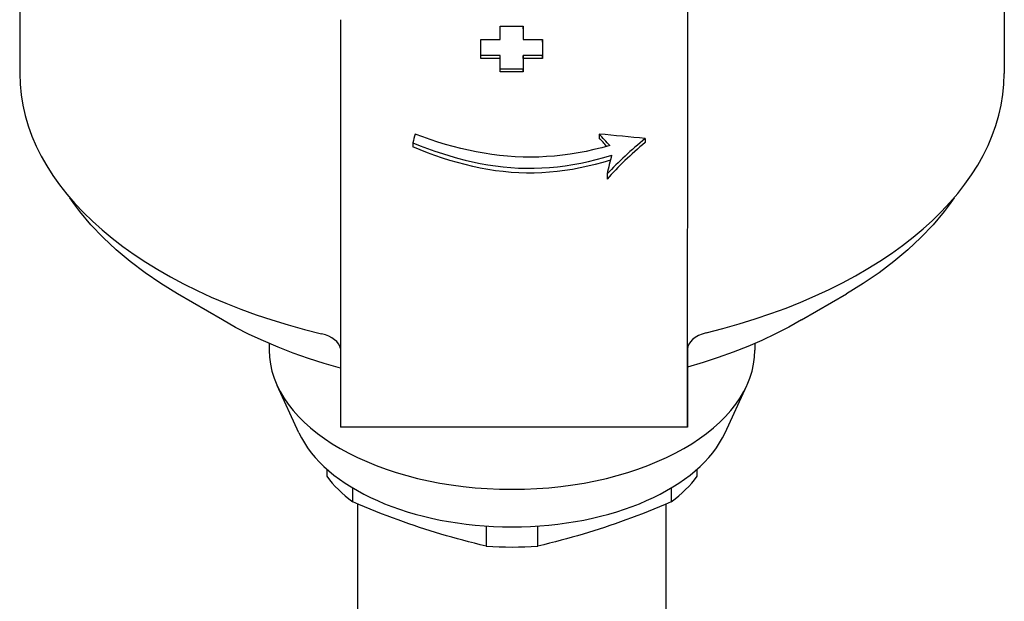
# Model space of a CAD drawing. Header units: millimetres. Extents: x 215 to 497, y 42 to 392.
# Tile 8 of 11: x 434 to 497, y 216 to 254. Entities that reach past the tile are written whole.
import ezdxf

# ---------------------------------------------------------------- set-up
doc = ezdxf.new("R2010")
doc.units = ezdxf.units.MM
doc.layers.add('Detail', color=2, linetype='Continuous')

msp = doc.modelspace()

# ---------------------------------------------------------------- linework, layer by layer
at = {"layer": 'Detail'}
for p, q in [((433.514, 269.545), (433.514, 250.131)), ((497.364, 269.545), (497.364, 250.131)), ((464.666, 252.348), (464.667, 253.218)), ((464.667, 253.218), (466.167, 253.217)), ((466.167, 253.217), (466.166, 252.348)), ((466.167, 253.037), (466.167, 253.217)), ((463.415, 251.298), (463.416, 252.349)), ((463.416, 252.349), (464.666, 252.348)), ((466.166, 252.348), (467.416, 252.347)), ((467.416, 252.347), (467.415, 251.296)), ((467.416, 252.168), (467.416, 252.347)), ((464.665, 251.297), (463.415, 251.298)), ((463.415, 251.12), (463.415, 251.298)), ((464.665, 251.119), (463.415, 251.12)), ((464.664, 250.416), (464.665, 251.297)), ((466.165, 251.297), (466.164, 250.415)), ((467.415, 251.296), (466.165, 251.297)), ((466.165, 251.119), (466.165, 251.297)), ((467.415, 251.118), (466.165, 251.119)), ((467.415, 251.118), (467.415, 251.296)), ((466.164, 250.415), (464.664, 250.416)), ((464.664, 250.239), (464.664, 250.416)), ((466.164, 250.238), (466.164, 250.415)), ((466.164, 250.238), (464.664, 250.239)), ((471.092, 246.207), (471.092, 245.955)), ((474.082, 245.92), (474.082, 245.661)), ((459.004, 245.638), (459.004, 245.373)), ((471.604, 243.618), (471.604, 243.287)), ((454.309, 237.457), (454.309, 227.194)), ((476.809, 227.185), (476.809, 237.448)), ((446.655, 234.146), (443.74, 235.85)), ((484.223, 234.146), (487.138, 235.85)), ((449.689, 232.619), (449.689, 232.191)), ((481.189, 232.619), (481.189, 232.191)), ((476.817, 231.815), (476.809, 227.185)), ((476.818, 232.25), (476.817, 231.815)), ((451.617, 226.825), (450.209, 229.889)), ((479.261, 226.825), (480.669, 229.889)), ((476.809, 227.185), (454.309, 227.194)), ((453.439, 224.46), (453.439, 223.999)), ((477.439, 223.999), (477.439, 224.46)), ((455.109, 222.34), (455.109, 223.248)), ((475.769, 223.248), (475.769, 222.34)), ((455.439, 200.946), (455.439, 222.199)), ((475.439, 200.946), (475.439, 222.199)), ((463.769, 220.772), (463.769, 219.472)), ((467.109, 219.472), (467.109, 220.772))]:
    msp.add_line(p, q, dxfattribs=at)
at = {"layer": 'Detail', "flags": 128}
for points in [[(471.774, 245.459), (471.265, 245.322), (470.754, 245.198), (470.242, 245.087), (469.729, 244.989), (469.216, 244.906), (468.703, 244.837), (468.19, 244.782), (467.679, 244.742), (467.169, 244.717), (466.662, 244.707), (466.156, 244.713), (465.649, 244.733), (465.142, 244.769), (464.636, 244.819), (464.13, 244.882), (463.624, 244.96), (463.12, 245.051), (462.617, 245.155), (462.116, 245.271), (461.617, 245.4), (461.121, 245.541), (460.626, 245.692), (460.135, 245.853), (459.646, 246.024), (459.161, 246.203)], [(459.004, 245.638), (459.48, 245.45), (459.959, 245.27), (460.44, 245.099), (460.925, 244.938), (461.412, 244.788), (461.901, 244.649), (462.392, 244.521), (462.885, 244.406), (463.38, 244.305), (463.876, 244.216), (464.374, 244.142), (464.872, 244.082), (465.372, 244.036), (465.871, 244.006), (466.371, 243.991), (466.871, 243.992), (467.373, 244.009), (467.876, 244.042), (468.38, 244.09), (468.885, 244.153), (469.389, 244.231), (469.894, 244.323), (470.398, 244.429), (470.901, 244.55), (471.402, 244.683), (471.902, 244.829)], [(471.821, 244.518), (471.331, 244.372), (470.84, 244.239), (470.347, 244.119), (469.852, 244.012), (469.356, 243.919), (468.859, 243.841), (468.362, 243.777), (467.864, 243.728), (467.366, 243.694), (466.868, 243.677), (466.37, 243.676), (465.872, 243.691), (465.374, 243.723), (464.876, 243.77), (464.378, 243.832), (463.881, 243.909), (463.385, 244), (462.89, 244.105), (462.397, 244.224), (461.905, 244.355), (461.416, 244.499), (460.928, 244.654), (460.443, 244.82), (459.961, 244.995), (459.481, 245.18), (459.004, 245.373)], [(443.74, 235.85), (442.663, 236.513), (441.64, 237.21), (440.673, 237.94), (439.765, 238.704), (438.919, 239.5), (438.136, 240.326), (437.421, 241.183), (437.089, 241.622), (436.775, 242.068)], [(494.102, 242.068), (493.788, 241.622), (493.457, 241.183), (492.741, 240.326), (491.959, 239.5), (491.113, 238.704), (490.205, 237.94), (489.238, 237.21), (488.215, 236.513), (487.138, 235.85)], [(454.309, 231.021), (453.264, 231.32), (452.24, 231.646), (451.241, 231.999), (450.266, 232.377), (449.319, 232.782), (448.4, 233.212), (447.511, 233.666), (446.655, 234.146)], [(484.223, 234.146), (483.392, 233.68), (482.531, 233.238), (481.641, 232.819), (480.724, 232.423), (479.781, 232.052), (478.815, 231.706), (477.826, 231.385), (476.816, 231.089)], [(463.769, 219.472), (463.382, 219.564), (463.002, 219.657), (462.628, 219.752), (462.26, 219.847), (461.897, 219.945), (461.538, 220.044), (461.183, 220.146), (460.831, 220.249), (460.481, 220.355), (460.132, 220.463), (459.785, 220.573), (459.439, 220.686), (459.092, 220.803), (458.745, 220.922), (458.397, 221.045), (458.047, 221.171), (457.695, 221.301), (457.339, 221.435), (456.981, 221.573), (456.617, 221.716), (456.249, 221.864), (455.876, 222.017), (455.496, 222.175), (455.109, 222.34)], [(475.769, 222.34), (475.382, 222.175), (475.002, 222.017), (474.628, 221.864), (474.26, 221.716), (473.897, 221.573), (473.538, 221.435), (473.183, 221.301), (472.831, 221.171), (472.481, 221.045), (472.132, 220.922), (471.785, 220.803), (471.439, 220.686), (471.092, 220.573), (470.745, 220.463), (470.397, 220.355), (470.047, 220.249), (469.695, 220.146), (469.339, 220.044), (468.981, 219.945), (468.617, 219.847), (468.249, 219.752), (467.876, 219.657), (467.496, 219.564), (467.109, 219.472)]]:
    msp.add_lwpolyline(points, dxfattribs=at)
at = {"layer": 'Detail'}
for centre, major_axis, ratio, start_param, end_param in [((476.839, 101.614), (0.081, 210), 0.000551, 0.750025, 0.761434), ((454.339, 101.623), (-0.081, -209.999), 0.000551, 3.903026, 3.930453), ((476.839, 101.615), (0.081, 209.999), 0.000551, 0.761434, 0.788861), ((466.189, 101.619), (-0.081, -209.999), 0.000551, 3.907082, 3.91181), ((467.439, 101.618), (-0.081, -209.999), 0.000551, 3.913035, 3.920178), ((466.189, 101.619), (-0.081, -209.999), 0.000551, 3.920178, 3.92613), ((465.439, 250.131), (-31.925, 0), 0.573576, 0, 1.173674), ((465.439, 250.131), (31.925, 0), 0.573576, 5.117772, 6.283185), ((454.315, 242.906), (-0.004, -9.5), 0.000551, 3.930453, 5.323254), ((476.815, 242.897), (0.004, 9.5), 0.000551, 0.788861, 2.181662), ((461.014, 242.903), (-1.98, -9.736), 0.260073, 4.419907, 4.480887), ((402.426, 242.926), (119.211, -5.664), 0.066846, 0.929115, 0.96014), ((464.94, 242.902), (9.774, -8.343), 0.516622, 1.291908, 1.372321), ((464.94, 242.902), (-9.523, 8.129), 0.516622, 4.435007, 4.495246), ((482.665, 242.895), (-13.87, -7.326), 0.463527, 5.117138, 5.358433), ((482.665, 242.895), (-13.514, -7.138), 0.463527, 5.137082, 5.391337), ((474.31, 242.898), (-2.179, -9.73), 0.280645, 4.575795, 4.701266), ((452.318, 232.186), (2, 0), 0.573576, 0.096075, 1.173674), ((478.818, 232.249), (-2, 0), 0.573576, 5.117772, 6.282512), ((465.439, 232.191), (15.75, 0), 0.573576, 3.141593, 6.283185), ((465.439, 228.915), (14.294, 0), 0.573576, 3.39929, 6.025488), ((465.439, 226.867), (13, 0), 0.573576, 3.536384, 3.793999), ((465.439, 226.867), (13, 0), 0.573576, 5.630779, 5.888394), ((465.439, 226.867), (13, 0), 0.573576, 4.583581, 4.841197)]:
    msp.add_ellipse(centre, major_axis=major_axis, ratio=ratio, start_param=start_param, end_param=end_param, dxfattribs=at)

doc.saveas('drawing.dxf')
